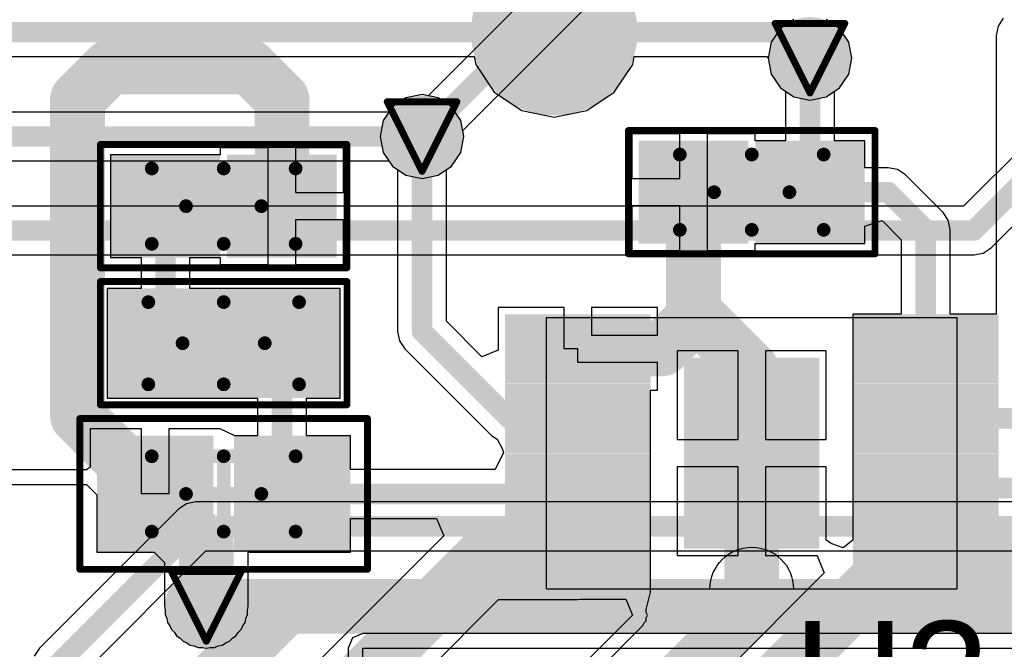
# Model space of a CAD drawing. Header units: millimetres. Extents: x 9.4 to 105.2, y 7.6 to 67.1.
# Tile 87 of 152: x 84.6 to 91.8, y 15.1 to 19.6. Entities that reach past the tile are written whole.
import ezdxf

# ---------------------------------------------------------------- set-up
doc = ezdxf.new("R2010")
doc.units = ezdxf.units.MM
for name, color, linetype in [('BottomLayer', 5, 'Continuous'), ('BottomPaste', 16, 'Continuous'), ('BottomSolder', 6, 'Continuous'), ('DrillDrawing', 1, 'Continuous'), ('Mechanical13', 56, 'Continuous'), ('Mechanical15', 56, 'Continuous'), ('TopLayer', 1, 'Continuous'), ('TopOverlay', 2, 'Continuous'), ('TopPaste', 8, 'Continuous'), ('TopSolder', 216, 'Continuous'), ('ViaHoleLayer', 16, 'Continuous')]:
    doc.layers.add(name, color=color, linetype=linetype)
doc.styles.add('Arial', font='arial.ttf', dxfattribs={"height": 0.2})

msp = doc.modelspace()

# ---------------------------------------------------------------- hatches: boundary and pattern name
at = {"layer": 'BottomLayer'}
h = msp.add_hatch(color=5, dxfattribs=at)
edge = h.paths.add_edge_path()
edge.add_arc((88.519, 19.558), 0.508, 0, 360)
h = msp.add_hatch(color=5, dxfattribs=at)
edge = h.paths.add_edge_path()
edge.add_arc((90.3855, 19.3679), 0.2, 0, 360)
h = msp.add_hatch(color=5, dxfattribs=at)
edge = h.paths.add_edge_path()
edge.add_arc((87.5538, 18.796), 0.2, 0, 360)
h = msp.add_hatch(color=5, dxfattribs=at)
edge = h.paths.add_edge_path()
edge.add_arc((85.979, 15.367), 0.2, 0, 360)
at = {"layer": 'BottomPaste'}
h = msp.add_hatch(color=16, dxfattribs=at)
edge = h.paths.add_edge_path()
edge.add_arc((88.519, 19.558), 0.458, 0, 360)
at = {"layer": 'BottomSolder'}
h = msp.add_hatch(color=6, dxfattribs=at)
edge = h.paths.add_edge_path()
edge.add_arc((88.519, 19.558), 0.608, 0, 360)
h = msp.add_hatch(color=6, dxfattribs=at)
edge = h.paths.add_edge_path()
edge.add_arc((90.3855, 19.3679), 0.3, 0, 360)
h = msp.add_hatch(color=6, dxfattribs=at)
edge = h.paths.add_edge_path()
edge.add_arc((87.5538, 18.796), 0.3, 0, 360)
h = msp.add_hatch(color=6, dxfattribs=at)
edge = h.paths.add_edge_path()
edge.add_arc((85.979, 15.367), 0.3, 0, 360)
at = {"layer": 'TopLayer'}
h = msp.add_hatch(color=1, dxfattribs=at)
edge = h.paths.add_edge_path()
edge.add_arc((90.3855, 19.3679), 0.2, 0, 360)
h = msp.add_hatch(color=1, dxfattribs=at)
edge = h.paths.add_edge_path()
edge.add_arc((87.5538, 18.796), 0.2, 0, 360)
for points in [[(89.2355, 18.1149), (89.2355, 18.6649), (89.8355, 18.6649), (89.8355, 18.1149)], [(90.0855, 18.1149), (90.0855, 18.6649), (90.6855, 18.6649), (90.6855, 18.1149)], [(85.981, 18.563), (85.981, 18.013), (85.381, 18.013), (85.381, 18.563)], [(86.831, 18.563), (86.831, 18.013), (86.231, 18.013), (86.231, 18.563)], [(85.356, 16.9877), (85.356, 17.5877), (86.006, 17.5877), (86.006, 16.9877)], [(86.206, 16.9877), (86.206, 17.5877), (86.856, 17.5877), (86.856, 16.9877)], [(89.1223, 17.0945), (88.2587, 17.0945), (88.2587, 17.3993), (89.1223, 17.3993)], [(91.6623, 17.0945), (90.7987, 17.0945), (90.7987, 17.3993), (91.6623, 17.3993)], [(90.3542, 15.888), (89.5668, 15.888), (89.5668, 17.0818), (90.3542, 17.0818)], [(89.1223, 16.5865), (88.2587, 16.5865), (88.2587, 16.8913), (89.1223, 16.8913)], [(91.6623, 16.5865), (90.7987, 16.5865), (90.7987, 16.8913), (91.6623, 16.8913)], [(85.281, 15.8625), (85.281, 16.5125), (85.931, 16.5125), (85.931, 15.8625)], [(86.281, 15.8625), (86.281, 16.5125), (86.931, 16.5125), (86.931, 15.8625)], [(89.1223, 16.0785), (88.2587, 16.0785), (88.2587, 16.3833), (89.1223, 16.3833)], [(91.6623, 16.0785), (90.7987, 16.0785), (90.7987, 16.3833), (91.6623, 16.3833)], [(89.1223, 15.5705), (88.2587, 15.5705), (88.2587, 15.8753), (89.1223, 15.8753)], [(91.6623, 15.5705), (90.7987, 15.5705), (90.7987, 15.8753), (91.6623, 15.8753)]]:
    msp.add_hatch(color=1, dxfattribs=at).paths.add_polyline_path(points)
h = msp.add_hatch(color=1, dxfattribs=at)
edge = h.paths.add_edge_path()
edge.add_arc((85.979, 15.367), 0.2, 0, 360)
at = {"layer": 'TopPaste'}
for points in [[(89.2855, 18.1649), (89.2855, 18.6149), (89.7855, 18.6149), (89.7855, 18.1649)], [(90.1355, 18.1649), (90.1355, 18.6149), (90.6355, 18.6149), (90.6355, 18.1649)], [(85.931, 18.513), (85.931, 18.063), (85.431, 18.063), (85.431, 18.513)], [(86.781, 18.513), (86.781, 18.063), (86.281, 18.063), (86.281, 18.513)], [(85.406, 17.0377), (85.406, 17.5377), (85.956, 17.5377), (85.956, 17.0377)], [(86.256, 17.0377), (86.256, 17.5377), (86.806, 17.5377), (86.806, 17.0377)], [(89.0723, 17.1445), (88.3087, 17.1445), (88.3087, 17.3493), (89.0723, 17.3493)], [(91.6123, 17.1445), (90.8487, 17.1445), (90.8487, 17.3493), (91.6123, 17.3493)], [(90.3042, 15.938), (89.6168, 15.938), (89.6168, 17.0318), (90.3042, 17.0318)], [(89.0723, 16.6365), (88.3087, 16.6365), (88.3087, 16.8413), (89.0723, 16.8413)], [(91.6123, 16.6365), (90.8487, 16.6365), (90.8487, 16.8413), (91.6123, 16.8413)], [(85.331, 15.9125), (85.331, 16.4625), (85.881, 16.4625), (85.881, 15.9125)], [(86.331, 15.9125), (86.331, 16.4625), (86.881, 16.4625), (86.881, 15.9125)], [(89.0723, 16.1285), (88.3087, 16.1285), (88.3087, 16.3333), (89.0723, 16.3333)], [(91.6123, 16.1285), (90.8487, 16.1285), (90.8487, 16.3333), (91.6123, 16.3333)], [(89.0723, 15.6205), (88.3087, 15.6205), (88.3087, 15.8253), (89.0723, 15.8253)], [(91.6123, 15.6205), (90.8487, 15.6205), (90.8487, 15.8253), (91.6123, 15.8253)]]:
    msp.add_hatch(color=8, dxfattribs=at).paths.add_polyline_path(points)
at = {"layer": 'TopSolder'}
h = msp.add_hatch(color=216, dxfattribs=at)
edge = h.paths.add_edge_path()
edge.add_arc((90.3855, 19.3679), 0.3, 0, 360)
h = msp.add_hatch(color=216, dxfattribs=at)
edge = h.paths.add_edge_path()
edge.add_arc((87.5538, 18.796), 0.3, 0, 360)
for points in [[(89.1355, 18.0149), (89.1355, 18.7649), (89.9355, 18.7649), (89.9355, 18.0149)], [(89.9855, 18.0149), (89.9855, 18.7649), (90.7855, 18.7649), (90.7855, 18.0149)], [(86.081, 18.663), (86.081, 17.913), (85.281, 17.913), (85.281, 18.663)], [(86.931, 18.663), (86.931, 17.913), (86.131, 17.913), (86.131, 18.663)], [(85.256, 16.8877), (85.256, 17.6877), (86.106, 17.6877), (86.106, 16.8877)], [(86.106, 16.8877), (86.106, 17.6877), (86.956, 17.6877), (86.956, 16.8877)], [(89.2223, 16.9945), (88.1587, 16.9945), (88.1587, 17.4993), (89.2223, 17.4993)], [(91.7623, 16.9945), (90.6987, 16.9945), (90.6987, 17.4993), (91.7623, 17.4993)], [(90.4542, 15.788), (89.4668, 15.788), (89.4668, 17.1818), (90.4542, 17.1818)], [(89.2223, 16.4865), (88.1587, 16.4865), (88.1587, 16.9913), (89.2223, 16.9913)], [(91.7623, 16.4865), (90.6987, 16.4865), (90.6987, 16.9913), (91.7623, 16.9913)], [(85.181, 15.7625), (85.181, 16.6125), (86.031, 16.6125), (86.031, 15.7625)], [(86.181, 15.7625), (86.181, 16.6125), (87.031, 16.6125), (87.031, 15.7625)], [(89.2223, 15.9785), (88.1587, 15.9785), (88.1587, 16.4833), (89.2223, 16.4833)], [(91.7623, 15.9785), (90.6987, 15.9785), (90.6987, 16.4833), (91.7623, 16.4833)], [(89.2223, 15.4705), (88.1587, 15.4705), (88.1587, 15.9753), (89.2223, 15.9753)], [(91.7623, 15.4705), (90.6987, 15.4705), (90.6987, 15.9753), (91.7623, 15.9753)]]:
    msp.add_hatch(color=216, dxfattribs=at).paths.add_polyline_path(points)
h = msp.add_hatch(color=216, dxfattribs=at)
edge = h.paths.add_edge_path()
edge.add_arc((85.979, 15.367), 0.3, 0, 360)
at = {"layer": 'ViaHoleLayer'}
h = msp.add_hatch(color=16, dxfattribs=at)
edge = h.paths.add_edge_path()
edge.add_arc((90.3855, 19.3679), 0.1, 0, 360)
h = msp.add_hatch(color=16, dxfattribs=at)
edge = h.paths.add_edge_path()
edge.add_arc((87.5538, 18.796), 0.1, 0, 360)
h = msp.add_hatch(color=16, dxfattribs=at)
edge = h.paths.add_edge_path()
edge.add_arc((85.979, 15.367), 0.1, 0, 360)

# ---------------------------------------------------------------- linework, layer by layer
at = {"layer": 'BottomLayer'}
for p, q in [((90.6018, 19.5842), (90.5025, 19.6505)), ((90.6681, 19.485), (90.6018, 19.5842)), ((90.6914, 19.3679), (90.6681, 19.485)), ((83.8886, 19.3796), (87.9346, 19.3796)), ((87.9346, 19.3796), (87.9463, 19.3208)), ((89.0917, 19.3208), (89.1034, 19.3796)), ((89.1034, 19.3796), (90.07, 19.3796)), ((90.07, 19.3796), (90.0796, 19.3679)), ((90.0796, 19.3679), (90.1029, 19.2509)), ((90.6681, 19.2509), (90.6914, 19.3679)), ((87.9463, 19.3208), (88.0807, 19.1197)), ((88.9573, 19.1197), (89.0917, 19.3208)), ((90.1029, 19.2509), (90.1692, 19.1516)), ((90.6018, 19.1516), (90.6681, 19.2509)), ((88.0807, 19.1197), (88.2818, 18.9853)), ((88.7562, 18.9853), (88.9573, 19.1197)), ((90.1692, 19.1516), (90.2684, 19.0853)), ((90.5025, 19.0853), (90.6018, 19.1516)), ((87.4367, 19.0786), (87.3375, 19.0123)), ((87.5538, 19.1019), (87.4367, 19.0786)), ((87.6709, 19.0786), (87.5538, 19.1019)), ((87.7701, 19.0123), (87.6709, 19.0786)), ((90.2684, 19.0853), (90.3855, 19.062)), ((90.3855, 19.062), (90.5025, 19.0853)), ((87.3122, 18.9744), (84.0234, 18.9744)), ((87.3375, 19.0123), (87.3122, 18.9744)), ((87.8364, 18.9131), (87.7701, 19.0123)), ((88.2818, 18.9853), (88.519, 18.9381)), ((88.519, 18.9381), (88.7562, 18.9853)), ((87.8597, 18.796), (87.8364, 18.9131)), ((92.0715, 18.8529), (91.5072, 18.2886)), ((87.8364, 18.6789), (87.8597, 18.796)), ((84.0234, 18.6176), (87.3122, 18.6176)), ((87.3122, 18.6176), (87.3375, 18.5797)), ((87.7701, 18.5797), (87.8364, 18.6789)), ((87.3375, 18.5797), (87.4367, 18.5134)), ((87.6709, 18.5134), (87.7701, 18.5797)), ((91.7073, 17.984), (92.3239, 18.6006)), ((87.4367, 18.5134), (87.5538, 18.4901)), ((87.5538, 18.4901), (87.6709, 18.5134)), ((91.5072, 18.2886), (83.984, 18.2886)), ((91.6494, 17.9454), (91.7073, 17.984)), ((83.2737, 17.9318), (91.5811, 17.9318)), ((91.5811, 17.9318), (91.6494, 17.9454)), ((85.8345, 16.116), (85.7766, 16.0774)), ((85.9028, 16.1296), (85.8345, 16.116)), ((92.5446, 16.1296), (85.9028, 16.1296)), ((85.7766, 16.0774), (84.7606, 15.0614)), ((85.0652, 14.8613), (85.9767, 15.7728)), ((85.9767, 15.7728), (92.5446, 15.7728)), ((87.122, 15.1694), (87.0455, 15.1377)), ((93.3073, 15.1694), (87.122, 15.1694)), ((87.0455, 15.1377), (87.0138, 15.0611)), ((84.7606, 15.0614), (84.722, 15.0035)), ((87.0138, 15.0611), (87.0138, 12.272)), ((87.122, 12.272), (87.122, 15.0611)), ((87.122, 15.0611), (93.3073, 15.0611))]:
    msp.add_line(p, q, dxfattribs=at)
for points, const_width in [([(83.566, 19.558), (88.519, 19.558)], 0.15), ([(88.519, 19.558), (90.1954, 19.558)], 0.15), ([(90.1954, 19.558), (90.3855, 19.3679)], 0.15), ([(91.5811, 18.1102), (92.3685, 18.8976)], 0.15), ([(83.439, 18.796), (87.5538, 18.796)], 0.15), ([(82.677, 18.1102), (91.5811, 18.1102)], 0.15), ([(84.8868, 14.9352), (85.9028, 15.9512)], 0.15), ([(85.9028, 15.9512), (92.7862, 15.9512)], 0.15), ([(85.979, 14.7828), (86.5632, 15.367)], 0.4), ([(85.979, 15.367), (86.5632, 15.367)], 0.4), ([(86.5632, 15.367), (98.5934, 15.367)], 0.4)]:
    msp.add_lwpolyline(points, dxfattribs=dict(at, const_width=const_width))
for points, const_width in [([(88.4815, 19.558, 1), (88.5565, 19.558, 1)], 0.075), ([(88.4815, 19.558, 1), (88.5565, 19.558, 1)], 0.075), ([(90.1579, 19.558, 1), (90.2329, 19.558, 1)], 0.075), ([(90.1579, 19.558, 1), (90.2329, 19.558, 1)], 0.075), ([(90.348, 19.3679, 1), (90.423, 19.3679, 1)], 0.075), ([(87.5163, 18.796, 1), (87.5913, 18.796, 1)], 0.075), ([(91.5436, 18.1102, 1), (91.6186, 18.1102, 1)], 0.075), ([(91.5436, 18.1102, 1), (91.6186, 18.1102, 1)], 0.075), ([(85.8653, 15.9512, 1), (85.9403, 15.9512, 1)], 0.075), ([(85.8653, 15.9512, 1), (85.9403, 15.9512, 1)], 0.075), ([(85.879, 15.367, 1), (86.079, 15.367, 1)], 0.2), ([(86.4632, 15.367, 1), (86.6632, 15.367, 1)], 0.2), ([(86.4632, 15.367, 1), (86.6632, 15.367, 1)], 0.2), ([(86.4632, 15.367, 1), (86.6632, 15.367, 1)], 0.2)]:
    msp.add_lwpolyline(points, format="xyb", close=True, dxfattribs=dict(at, const_width=const_width))
at = {"layer": 'DrillDrawing', "const_width": 0.0508}
for points in [[(90.1315, 19.6219), (90.6395, 19.6219)], [(90.1315, 19.6219), (90.3855, 19.1139)], [(90.3855, 19.1139), (90.6395, 19.6219)], [(87.2998, 19.05), (87.8078, 19.05)], [(87.2998, 19.05), (87.5538, 18.542)], [(87.5538, 18.542), (87.8078, 19.05)], [(85.725, 15.621), (86.233, 15.621)], [(85.725, 15.621), (85.979, 15.113)], [(85.979, 15.113), (86.233, 15.621)]]:
    msp.add_lwpolyline(points, dxfattribs=at)
at = {"layer": 'DrillDrawing', "const_width": 0.0254}
for points in [[(90.1188, 19.6219, 1), (90.1442, 19.6219, 1)], [(90.1188, 19.6219, 1), (90.1442, 19.6219, 1)], [(90.6268, 19.6219, 1), (90.6522, 19.6219, 1)], [(90.6268, 19.6219, 1), (90.6522, 19.6219, 1)], [(90.3728, 19.1139, 1), (90.3982, 19.1139, 1)], [(90.3728, 19.1139, 1), (90.3982, 19.1139, 1)], [(87.2871, 19.05, 1), (87.3125, 19.05, 1)], [(87.2871, 19.05, 1), (87.3125, 19.05, 1)], [(87.7951, 19.05, 1), (87.8205, 19.05, 1)], [(87.7951, 19.05, 1), (87.8205, 19.05, 1)], [(87.5411, 18.542, 1), (87.5665, 18.542, 1)], [(87.5411, 18.542, 1), (87.5665, 18.542, 1)], [(85.7123, 15.621, 1), (85.7377, 15.621, 1)], [(85.7123, 15.621, 1), (85.7377, 15.621, 1)], [(86.2203, 15.621, 1), (86.2457, 15.621, 1)], [(86.2203, 15.621, 1), (86.2457, 15.621, 1)], [(85.9663, 15.113, 1), (85.9917, 15.113, 1)], [(85.9663, 15.113, 1), (85.9917, 15.113, 1)]]:
    msp.add_lwpolyline(points, format="xyb", close=True, dxfattribs=at)
at = {"layer": 'Mechanical13', "const_width": 0.1}
for points in [[(89.4355, 18.6648), (90.4855, 18.6648)], [(89.4355, 18.1149), (89.4355, 18.6648)], [(90.4855, 18.1149), (90.4855, 18.6648)], [(85.581, 18.563), (86.631, 18.563)], [(85.581, 18.013), (85.581, 18.563)], [(86.631, 18.013), (86.631, 18.563)], [(89.4355, 18.1149), (90.4855, 18.1149)], [(85.581, 18.013), (86.631, 18.013)], [(85.556, 17.5877), (86.656, 17.5877)], [(85.556, 16.9877), (85.556, 17.5877)], [(86.656, 16.9877), (86.656, 17.5877)], [(85.556, 16.9877), (86.656, 16.9877)], [(85.581, 16.4625), (86.631, 16.4625)], [(85.581, 15.9125), (85.581, 16.4625)], [(86.631, 15.9125), (86.631, 16.4625)], [(85.581, 15.9125), (86.631, 15.9125)]]:
    msp.add_lwpolyline(points, dxfattribs=at)
at = {"layer": 'Mechanical13', "const_width": 0.05}
for points in [[(89.4105, 18.6648, 1), (89.4605, 18.6648, 1)], [(89.4105, 18.6648, 1), (89.4605, 18.6648, 1)], [(90.4605, 18.6648, 1), (90.5105, 18.6648, 1)], [(90.4605, 18.6648, 1), (90.5105, 18.6648, 1)], [(85.556, 18.563, 1), (85.606, 18.563, 1)], [(85.556, 18.563, 1), (85.606, 18.563, 1)], [(86.606, 18.563, 1), (86.656, 18.563, 1)], [(86.606, 18.563, 1), (86.656, 18.563, 1)], [(89.4105, 18.1149, 1), (89.4605, 18.1149, 1)], [(89.4105, 18.1149, 1), (89.4605, 18.1149, 1)], [(90.4605, 18.1149, 1), (90.5105, 18.1149, 1)], [(90.4605, 18.1149, 1), (90.5105, 18.1149, 1)], [(85.556, 18.013, 1), (85.606, 18.013, 1)], [(85.556, 18.013, 1), (85.606, 18.013, 1)], [(86.606, 18.013, 1), (86.656, 18.013, 1)], [(86.606, 18.013, 1), (86.656, 18.013, 1)], [(85.531, 17.5877, 1), (85.581, 17.5877, 1)], [(85.531, 17.5877, 1), (85.581, 17.5877, 1)], [(86.631, 17.5877, 1), (86.681, 17.5877, 1)], [(86.631, 17.5877, 1), (86.681, 17.5877, 1)], [(85.531, 16.9877, 1), (85.581, 16.9877, 1)], [(85.531, 16.9877, 1), (85.581, 16.9877, 1)], [(86.631, 16.9877, 1), (86.681, 16.9877, 1)], [(86.631, 16.9877, 1), (86.681, 16.9877, 1)], [(85.556, 16.4625, 1), (85.606, 16.4625, 1)], [(85.556, 16.4625, 1), (85.606, 16.4625, 1)], [(86.606, 16.4625, 1), (86.656, 16.4625, 1)], [(86.606, 16.4625, 1), (86.656, 16.4625, 1)], [(85.556, 15.9125, 1), (85.606, 15.9125, 1)], [(85.556, 15.9125, 1), (85.606, 15.9125, 1)], [(86.606, 15.9125, 1), (86.656, 15.9125, 1)], [(86.606, 15.9125, 1), (86.656, 15.9125, 1)]]:
    msp.add_lwpolyline(points, format="xyb", close=True, dxfattribs=at)
at = {"layer": 'Mechanical13'}
for points in [[(88.4619, 15.4943), (88.4619, 17.4755)], [(88.4619, 17.4755), (91.4591, 17.4755)], [(91.4591, 15.4943), (91.4591, 17.4755)], [(88.4619, 15.4943), (89.6557, 15.4943)], [(89.6557, 15.4943), (90.2653, 15.4943)], [(90.2653, 15.4943), (91.4591, 15.4943)]]:
    msp.add_lwpolyline(points, dxfattribs=at)
for points in [[(88.4619, 17.4755, 1), (88.4619, 17.4755, 1)], [(88.4619, 17.4755, 1), (88.4619, 17.4755, 1)], [(91.4591, 17.4755, 1), (91.4591, 17.4755, 1)], [(91.4591, 17.4755, 1), (91.4591, 17.4755, 1)], [(88.4619, 15.4943, 1), (88.4619, 15.4943, 1)], [(88.4619, 15.4943, 1), (88.4619, 15.4943, 1)], [(89.6557, 15.4943, 1), (89.6557, 15.4943, 1)], [(89.6557, 15.4943, 1), (89.6557, 15.4943, 1)], [(89.6557, 15.4943, 1), (89.6557, 15.4943, 1)], [(90.2653, 15.4943, 1), (90.2653, 15.4943, 1)], [(90.2653, 15.4943, 1), (90.2653, 15.4943, 1)], [(90.2653, 15.4943, 1), (90.2653, 15.4943, 1)], [(91.4591, 15.4943, 1), (91.4591, 15.4943, 1)], [(91.4591, 15.4943, 1), (91.4591, 15.4943, 1)]]:
    msp.add_lwpolyline(points, format="xyb", close=True, dxfattribs=at)
msp.add_lwpolyline([(89.6557, 15.4943, -1), (90.2653, 15.4943)], format="xyb", dxfattribs=at)
at = {"layer": 'Mechanical15'}
for points, const_width in [([(89.0605, 18.8398), (90.8605, 18.8398)], 0.05), ([(89.0605, 17.9399), (89.0605, 18.8398)], 0.05), ([(90.8605, 17.9399), (90.8605, 18.8398)], 0.05), ([(85.206, 18.738), (87.006, 18.738)], 0.05), ([(85.206, 17.838), (85.206, 18.738)], 0.05), ([(87.006, 17.838), (87.006, 18.738)], 0.05), ([(89.9605, 18.1149), (89.9605, 18.6648)], 0.1), ([(86.106, 18.013), (86.106, 18.563)], 0.1), ([(89.6855, 18.3899), (90.2355, 18.3899)], 0.1), ([(85.831, 18.288), (86.381, 18.288)], 0.1), ([(89.0605, 17.9399), (90.8605, 17.9399)], 0.05), ([(85.206, 17.838), (87.006, 17.838)], 0.05), ([(85.206, 17.7377), (87.006, 17.7377)], 0.05), ([(85.206, 16.8378), (85.206, 17.7377)], 0.05), ([(87.006, 16.8378), (87.006, 17.7377)], 0.05), ([(86.106, 16.9877), (86.106, 17.5877)], 0.1), ([(85.806, 17.2877), (86.406, 17.2877)], 0.1), ([(85.206, 16.8378), (87.006, 16.8378)], 0.05), ([(85.056, 16.7375), (87.156, 16.7375)], 0.05), ([(85.056, 15.6375), (85.056, 16.7375)], 0.05), ([(87.156, 15.6375), (87.156, 16.7375)], 0.05), ([(86.106, 15.9125), (86.106, 16.4625)], 0.1), ([(85.831, 16.1875), (86.381, 16.1875)], 0.1), ([(85.056, 15.6375), (87.156, 15.6375)], 0.05)]:
    msp.add_lwpolyline(points, dxfattribs=dict(at, const_width=const_width))
for points, const_width in [([(89.048, 18.8398, 1), (89.073, 18.8398, 1)], 0.025), ([(89.048, 18.8398, 1), (89.073, 18.8398, 1)], 0.025), ([(90.848, 18.8398, 1), (90.873, 18.8398, 1)], 0.025), ([(90.848, 18.8398, 1), (90.873, 18.8398, 1)], 0.025), ([(85.1935, 18.738, 1), (85.2185, 18.738, 1)], 0.025), ([(85.1935, 18.738, 1), (85.2185, 18.738, 1)], 0.025), ([(86.9935, 18.738, 1), (87.0185, 18.738, 1)], 0.025), ([(86.9935, 18.738, 1), (87.0185, 18.738, 1)], 0.025), ([(89.9355, 18.6648, 1), (89.9855, 18.6648, 1)], 0.05), ([(86.081, 18.563, 1), (86.131, 18.563, 1)], 0.05), ([(89.6605, 18.3899, 1), (89.7105, 18.3899, 1)], 0.05), ([(90.2105, 18.3899, 1), (90.2605, 18.3899, 1)], 0.05), ([(85.806, 18.288, 1), (85.856, 18.288, 1)], 0.05), ([(86.356, 18.288, 1), (86.406, 18.288, 1)], 0.05), ([(89.9355, 18.1149, 1), (89.9855, 18.1149, 1)], 0.05), ([(86.081, 18.013, 1), (86.131, 18.013, 1)], 0.05), ([(89.048, 17.9399, 1), (89.073, 17.9399, 1)], 0.025), ([(89.048, 17.9399, 1), (89.073, 17.9399, 1)], 0.025), ([(90.848, 17.9399, 1), (90.873, 17.9399, 1)], 0.025), ([(90.848, 17.9399, 1), (90.873, 17.9399, 1)], 0.025), ([(85.1935, 17.838, 1), (85.2185, 17.838, 1)], 0.025), ([(85.1935, 17.838, 1), (85.2185, 17.838, 1)], 0.025), ([(86.9935, 17.838, 1), (87.0185, 17.838, 1)], 0.025), ([(86.9935, 17.838, 1), (87.0185, 17.838, 1)], 0.025), ([(85.1935, 17.7377, 1), (85.2185, 17.7377, 1)], 0.025), ([(85.1935, 17.7377, 1), (85.2185, 17.7377, 1)], 0.025), ([(86.9935, 17.7377, 1), (87.0185, 17.7377, 1)], 0.025), ([(86.9935, 17.7377, 1), (87.0185, 17.7377, 1)], 0.025), ([(86.081, 17.5877, 1), (86.131, 17.5877, 1)], 0.05), ([(85.781, 17.2877, 1), (85.831, 17.2877, 1)], 0.05), ([(86.381, 17.2877, 1), (86.431, 17.2877, 1)], 0.05), ([(86.081, 16.9877, 1), (86.131, 16.9877, 1)], 0.05), ([(85.1935, 16.8378, 1), (85.2185, 16.8378, 1)], 0.025), ([(85.1935, 16.8378, 1), (85.2185, 16.8378, 1)], 0.025), ([(86.9935, 16.8378, 1), (87.0185, 16.8378, 1)], 0.025), ([(86.9935, 16.8378, 1), (87.0185, 16.8378, 1)], 0.025), ([(85.0435, 16.7375, 1), (85.0685, 16.7375, 1)], 0.025), ([(85.0435, 16.7375, 1), (85.0685, 16.7375, 1)], 0.025), ([(87.1435, 16.7375, 1), (87.1685, 16.7375, 1)], 0.025), ([(87.1435, 16.7375, 1), (87.1685, 16.7375, 1)], 0.025), ([(86.081, 16.4625, 1), (86.131, 16.4625, 1)], 0.05), ([(85.806, 16.1875, 1), (85.856, 16.1875, 1)], 0.05), ([(86.356, 16.1875, 1), (86.406, 16.1875, 1)], 0.05), ([(86.081, 15.9125, 1), (86.131, 15.9125, 1)], 0.05), ([(85.0435, 15.6375, 1), (85.0685, 15.6375, 1)], 0.025), ([(85.0435, 15.6375, 1), (85.0685, 15.6375, 1)], 0.025), ([(87.1435, 15.6375, 1), (87.1685, 15.6375, 1)], 0.025), ([(87.1435, 15.6375, 1), (87.1685, 15.6375, 1)], 0.025)]:
    msp.add_lwpolyline(points, format="xyb", close=True, dxfattribs=dict(at, const_width=const_width))
at = {"layer": 'TopLayer'}
for p, q in [((88.9951, 20.4897), (87.5985, 19.093)), ((87.8508, 18.8407), (89.1952, 20.1851)), ((90.2684, 19.6505), (90.1692, 19.5842)), ((90.6018, 19.5842), (90.5025, 19.6505)), ((91.7967, 19.659), (91.758, 19.6011)), ((90.1692, 19.5842), (90.1029, 19.485)), ((90.6681, 19.485), (90.6018, 19.5842)), ((91.758, 19.6011), (91.7444, 19.5329)), ((90.1029, 19.485), (90.0796, 19.3679)), ((90.6914, 19.3679), (90.6681, 19.485)), ((91.7444, 19.5329), (91.7444, 17.4993)), ((90.0796, 19.3679), (90.1029, 19.2509)), ((90.6681, 19.2509), (90.6914, 19.3679)), ((90.1029, 19.2509), (90.1692, 19.1516)), ((90.6018, 19.1516), (90.6681, 19.2509)), ((90.1692, 19.1516), (90.2071, 19.1263)), ((90.2071, 19.1263), (90.2071, 18.7649)), ((90.5639, 19.1263), (90.6018, 19.1516)), ((90.5639, 18.7649), (90.5639, 19.1263)), ((87.4367, 19.0786), (87.3375, 19.0123)), ((87.5538, 19.1019), (87.4367, 19.0786)), ((87.5985, 19.093), (87.5538, 19.1019)), ((87.3375, 19.0123), (87.2712, 18.9131)), ((87.2712, 18.9131), (87.2479, 18.796)), ((87.8597, 18.796), (87.8508, 18.8407)), ((87.2479, 18.796), (87.2712, 18.6789)), ((87.8364, 18.6789), (87.8597, 18.796)), ((89.4355, 18.8149), (89.0855, 18.8149)), ((89.0855, 18.8149), (89.0855, 18.4899)), ((89.4355, 18.4899), (89.4355, 18.8149)), ((89.9855, 18.8149), (89.6355, 18.8149)), ((89.6355, 18.8149), (89.6355, 18.3899)), ((89.9855, 18.7649), (89.9855, 18.8149)), ((90.2071, 18.7649), (89.9855, 18.7649)), ((90.7855, 18.7649), (90.5639, 18.7649)), ((90.7855, 18.5683), (90.7855, 18.7649)), ((86.431, 18.713), (86.081, 18.713)), ((86.081, 18.713), (86.081, 18.663)), ((86.431, 18.288), (86.431, 18.713)), ((86.981, 18.713), (86.631, 18.713)), ((86.631, 18.713), (86.631, 18.388)), ((86.981, 18.388), (86.981, 18.713)), ((86.081, 18.663), (85.281, 18.663)), ((85.281, 18.663), (85.281, 17.913)), ((87.2712, 18.6789), (87.3375, 18.5797)), ((87.7701, 18.5797), (87.8364, 18.6789)), ((87.3375, 18.5797), (87.3754, 18.5544)), ((87.3754, 18.5544), (87.3754, 17.3739)), ((87.7322, 18.5544), (87.7701, 18.5797)), ((87.7322, 17.4478), (87.7322, 18.5544)), ((90.9571, 18.5683), (90.7855, 18.5683)), ((91.0254, 18.5547), (90.9571, 18.5683)), ((91.0833, 18.516), (91.0254, 18.5547)), ((89.0855, 18.4899), (89.4355, 18.4899)), ((91.3567, 18.2427), (91.0833, 18.516)), ((86.631, 18.388), (86.981, 18.388)), ((89.6355, 18.3899), (89.6355, 17.9649)), ((86.431, 17.863), (86.431, 18.288)), ((89.4355, 18.2899), (89.0855, 18.2899)), ((89.0855, 18.2899), (89.0855, 17.9649)), ((89.4355, 17.9649), (89.4355, 18.2899)), ((86.981, 18.188), (86.631, 18.188)), ((86.631, 18.188), (86.631, 17.863)), ((86.981, 17.863), (86.981, 18.188)), ((91.3953, 18.1848), (91.3567, 18.2427)), ((91.4089, 18.1165), (91.3953, 18.1848)), ((90.7855, 18.1408), (90.9125, 18.1822)), ((90.7855, 18.0149), (90.7855, 18.1408)), ((90.9125, 18.1822), (91.0521, 18.0426)), ((91.4089, 17.4993), (91.4089, 18.1165)), ((91.0521, 18.0426), (91.0521, 17.4993)), ((89.9855, 17.9649), (89.9855, 18.0149)), ((89.9855, 18.0149), (90.7855, 18.0149)), ((85.281, 17.913), (85.5026, 17.913)), ((85.5026, 17.913), (85.5026, 17.6877)), ((85.8594, 17.6877), (85.8594, 17.913)), ((85.8594, 17.913), (86.081, 17.913)), ((86.081, 17.913), (86.081, 17.863)), ((89.0855, 17.9649), (89.4355, 17.9649)), ((89.6355, 17.9649), (89.9855, 17.9649)), ((86.081, 17.863), (86.431, 17.863)), ((86.631, 17.863), (86.981, 17.863)), ((85.5026, 17.6877), (85.256, 17.6877)), ((85.256, 17.6877), (85.256, 16.8877)), ((86.956, 17.6877), (85.8594, 17.6877)), ((86.956, 16.8877), (86.956, 17.6877)), ((88.5905, 17.5493), (88.1087, 17.5493)), ((88.1087, 17.5493), (88.1087, 17.2372)), ((88.5905, 17.2469), (88.5905, 17.5493)), ((89.2723, 17.5493), (88.7905, 17.5493)), ((88.7905, 17.5493), (88.7905, 17.3469)), ((89.2723, 17.3469), (89.2723, 17.5493)), ((91.0521, 17.4993), (90.6987, 17.4993)), ((90.6987, 17.4993), (90.6987, 16.9945)), ((91.7444, 17.4993), (91.4089, 17.4993)), ((87.9914, 17.1886), (87.7322, 17.4478)), ((87.3754, 17.3739), (87.389, 17.3056)), ((88.7905, 17.3469), (89.2723, 17.3469)), ((87.389, 17.3056), (87.4276, 17.2477)), ((87.4276, 17.2477), (88.0626, 16.6127)), ((88.1087, 17.2372), (87.9914, 17.1886)), ((88.6905, 17.2469), (88.5905, 17.2469)), ((88.6905, 17.1469), (88.6905, 17.2469)), ((89.8605, 17.2318), (89.4168, 17.2318)), ((89.4168, 17.2318), (89.4168, 16.5849)), ((89.8605, 16.5849), (89.8605, 17.2318)), ((90.5042, 17.2318), (90.0605, 17.2318)), ((90.0605, 17.2318), (90.0605, 16.5849)), ((90.5042, 16.5849), (90.5042, 17.2318)), ((89.2723, 17.1469), (88.6905, 17.1469)), ((89.2723, 16.9445), (89.2723, 17.1469)), ((90.6987, 16.9945), (90.6987, 16.9945)), ((90.6987, 16.9945), (90.6987, 16.9913)), ((90.6987, 16.9913), (90.6987, 16.9912)), ((90.6987, 16.9912), (90.6987, 16.4865)), ((89.2223, 16.6103), (89.2223, 16.9445)), ((89.2223, 16.9445), (89.2723, 16.9445)), ((85.256, 16.8877), (86.3526, 16.8877)), ((86.3526, 16.8877), (86.3526, 16.6125)), ((86.7094, 16.6125), (86.7094, 16.8877)), ((86.7094, 16.8877), (86.956, 16.8877)), ((85.506, 16.6625), (85.131, 16.6625)), ((85.131, 16.6625), (85.131, 16.3817)), ((85.506, 16.1875), (85.506, 16.6625)), ((86.081, 16.6625), (85.706, 16.6625)), ((85.706, 16.6625), (85.706, 16.1875)), ((86.1873, 16.6125), (86.081, 16.6625)), ((86.081, 16.6625), (86.081, 16.6625)), ((86.081, 16.6625), (86.081, 16.6625)), ((86.3526, 16.6125), (86.1873, 16.6125)), ((87.031, 16.6125), (86.7094, 16.6125)), ((87.031, 16.3659), (87.031, 16.6125)), ((88.0626, 16.6127), (88.1016, 16.5866)), ((89.2223, 16.4833), (89.2223, 16.6103)), ((88.1016, 16.5866), (88.1383, 16.5203)), ((89.4168, 16.5849), (89.8605, 16.5849)), ((90.0605, 16.5849), (90.5042, 16.5849)), ((88.148, 16.4909), (88.0877, 16.3659)), ((88.1383, 16.5203), (88.148, 16.4909)), ((89.2223, 15.9785), (89.2223, 16.4833)), ((90.6987, 16.4865), (90.6987, 16.3595)), ((85.1049, 16.3642), (77.216, 16.3642)), ((85.131, 16.3817), (85.1049, 16.3642)), ((88.0877, 16.3659), (87.031, 16.3659)), ((89.8605, 16.3849), (89.4168, 16.3849)), ((89.4168, 16.3849), (89.4168, 15.738)), ((89.8605, 15.738), (89.8605, 16.3849)), ((90.5042, 16.3849), (90.0605, 16.3849)), ((90.0605, 16.3849), (90.0605, 15.738)), ((90.5042, 15.8497), (90.5042, 16.3849)), ((90.6987, 16.3595), (90.6987, 15.9785)), ((77.216, 16.256), (85.1049, 16.256)), ((85.1049, 16.256), (85.181, 16.1799)), ((85.181, 16.1799), (85.181, 15.7625)), ((85.706, 16.1875), (85.506, 16.1875)), ((87.031, 15.7625), (87.031, 16.009)), ((87.031, 16.009), (87.6599, 16.009)), ((87.6599, 16.009), (87.7125, 15.882)), ((89.2223, 15.9752), (89.2223, 15.9785)), ((89.2223, 15.9785), (89.2223, 15.9785)), ((89.2223, 15.8515), (89.2223, 15.9752)), ((89.2223, 15.9752), (89.2223, 15.9752)), ((90.6987, 15.9785), (90.6987, 15.9785)), ((90.6987, 15.9785), (90.6987, 15.9752)), ((90.6987, 15.9752), (90.6987, 15.9752)), ((90.6987, 15.9752), (90.6987, 15.8512)), ((87.7125, 15.882), (84.7787, 12.9483)), ((89.2223, 15.4705), (89.2223, 15.8515)), ((90.5439, 15.8231), (90.5042, 15.8497)), ((90.6269, 15.795), (90.5439, 15.8231)), ((90.6987, 15.8512), (90.6269, 15.795)), ((85.181, 15.7625), (85.5984, 15.7625)), ((85.5984, 15.7625), (85.6731, 15.6878)), ((86.2849, 15.367), (86.2849, 15.7625)), ((86.2849, 15.7625), (87.031, 15.7625)), ((85.6731, 15.6878), (85.6731, 15.367)), ((89.4168, 15.738), (89.8605, 15.738)), ((90.0605, 15.738), (90.4051, 15.738)), ((90.4051, 15.738), (90.4057, 15.738)), ((90.4057, 15.738), (90.4057, 15.738)), ((90.4057, 15.738), (90.4368, 15.7379)), ((90.4368, 15.7379), (90.4578, 15.6871)), ((90.4578, 15.6871), (90.4894, 15.611)), ((90.4894, 15.611), (89.2887, 14.4103)), ((89.1901, 15.3446), (89.2223, 15.4705)), ((89.2223, 15.4705), (89.2223, 15.4705)), ((89.2223, 15.4705), (89.2223, 15.4705)), ((85.1217, 12.4262), (88.1126, 15.417)), ((88.1126, 15.417), (88.6905, 15.417)), ((88.6905, 15.417), (88.708, 15.4205)), ((88.708, 15.4205), (89.0415, 15.4205)), ((89.0415, 15.4205), (89.0901, 15.3031)), ((85.6731, 15.367), (85.679, 15.3375)), ((85.679, 15.3375), (85.679, 15.3073)), ((86.279, 15.3375), (86.2849, 15.367)), ((86.279, 15.3073), (86.279, 15.3375)), ((89.1901, 15.3435), (89.1901, 15.3446)), ((89.1901, 15.323), (89.1901, 15.3435)), ((89.1984, 15.3031), (89.1901, 15.323)), ((85.679, 15.3073), (85.6905, 15.2795)), ((85.6905, 15.2795), (85.6964, 15.2499)), ((85.6964, 15.2499), (85.7131, 15.2249)), ((89.0901, 15.3031), (85.9809, 12.1939)), ((86.2449, 15.2249), (86.2616, 15.2499)), ((86.2616, 15.2499), (86.2675, 15.2795)), ((86.2675, 15.2795), (86.279, 15.3073)), ((89.1667, 15.2266), (89.1749, 15.2465)), ((89.1749, 15.2465), (89.1901, 15.2617)), ((89.1901, 15.2832), (89.1984, 15.3031)), ((89.1901, 15.2617), (89.1901, 15.2832)), ((85.7131, 15.2249), (85.7247, 15.1971)), ((85.7247, 15.1971), (85.746, 15.1758)), ((85.746, 15.1758), (85.7627, 15.1507)), ((86.0575, 12.1174), (89.1667, 15.2266)), ((86.1953, 15.1507), (86.212, 15.1758)), ((86.212, 15.1758), (86.2333, 15.1971)), ((86.2333, 15.1971), (86.2449, 15.2249)), ((85.7627, 15.1507), (85.7878, 15.134)), ((85.7878, 15.134), (85.8091, 15.1127)), ((85.8091, 15.1127), (85.8369, 15.1011)), ((85.8369, 15.1011), (85.8619, 15.0844)), ((86.0961, 15.0844), (86.1211, 15.1011)), ((86.1211, 15.1011), (86.1489, 15.1127)), ((86.1489, 15.1127), (86.1702, 15.134)), ((86.1702, 15.134), (86.1953, 15.1507)), ((85.8619, 15.0844), (85.8915, 15.0785)), ((85.8915, 15.0785), (85.9193, 15.067)), ((85.9193, 15.067), (85.9495, 15.067)), ((85.9495, 15.067), (85.979, 15.0611)), ((85.979, 15.0611), (86.0085, 15.067)), ((86.0085, 15.067), (86.0387, 15.067)), ((86.0387, 15.067), (86.0665, 15.0785)), ((86.0665, 15.0785), (86.0961, 15.0844))]:
    msp.add_line(p, q, dxfattribs=at)
for points, const_width in [([(87.5538, 18.796), (89.1213, 20.3635)], 0.15), ([(85.0392, 19.0697), (85.2735, 19.304)], 0.4), ([(85.2735, 19.304), (86.2967, 19.304)], 0.4), ([(86.2967, 19.304), (86.531, 19.0697)], 0.4), ([(90.3855, 18.3899), (90.3855, 19.3679)], 0.15), ([(85.0392, 16.7543), (85.0392, 19.0697)], 0.4), ([(86.531, 18.288), (86.531, 19.0697)], 0.4), ([(87.5538, 17.3739), (87.5538, 18.796)], 0.15), ([(89.5355, 17.5192), (89.5355, 18.3899)], 0.4), ([(90.3855, 18.3899), (90.9571, 18.3899)], 0.15), ([(90.9571, 18.3899), (91.2305, 18.1165)], 0.15), ([(85.681, 17.2877), (85.681, 18.288)], 0.15), ([(91.2305, 17.2469), (91.2305, 18.1165)], 0.15), ([(89.5355, 17.4752), (89.5355, 17.5192)], 0.4), ([(89.5355, 17.5192), (89.9605, 17.0942)], 0.4), ([(89.3072, 17.2469), (89.5355, 17.4752)], 0.4), ([(87.5538, 17.3739), (88.1888, 16.7389)], 0.15), ([(88.6905, 17.2469), (89.3072, 17.2469)], 0.4), ([(86.531, 16.2625), (86.531, 17.2877)], 0.15), ([(89.9605, 16.4849), (89.9605, 17.0942)], 0.4), ([(85.0392, 16.7543), (85.606, 16.1875)], 0.4), ([(88.1888, 16.7389), (88.6905, 16.7389)], 0.15), ([(91.2305, 16.7389), (91.9229, 16.7389)], 0.15), ([(89.9605, 15.3566), (89.9605, 16.4849)], 0.4), ([(85.606, 16.1875), (85.979, 15.8145)], 0.4), ([(86.531, 16.2625), (86.606, 16.1875)], 0.15), ([(86.606, 16.1875), (88.6471, 16.1875)], 0.15), ([(88.6471, 16.1875), (88.6905, 16.2309)], 0.15), ([(91.2305, 16.2309), (91.9229, 16.2309)], 0.15), ([(85.979, 15.367), (85.979, 15.8145)], 0.4), ([(84.9054, 12.6424), (87.9859, 15.7229)], 0.4), ([(87.9859, 15.7229), (88.6905, 15.7229)], 0.4), ([(89.505, 14.194), (91.0339, 15.7229)], 0.4), ([(91.0339, 15.7229), (91.2305, 15.7229)], 0.4), ([(91.2305, 15.7229), (92.0113, 15.7229)], 0.4), ([(88.3175, 13.7136), (89.9605, 15.3566)], 0.4)]:
    msp.add_lwpolyline(points, dxfattribs=dict(at, const_width=const_width))
for points, const_width in [([(85.1735, 19.304, 1), (85.3735, 19.304, 1)], 0.2), ([(85.1735, 19.304, 1), (85.3735, 19.304, 1)], 0.2), ([(86.1967, 19.304, 1), (86.3967, 19.304, 1)], 0.2), ([(86.1967, 19.304, 1), (86.3967, 19.304, 1)], 0.2), ([(90.348, 19.3679, 1), (90.423, 19.3679, 1)], 0.075), ([(84.9392, 19.0697, 1), (85.1392, 19.0697, 1)], 0.2), ([(84.9392, 19.0697, 1), (85.1392, 19.0697, 1)], 0.2), ([(86.431, 19.0697, 1), (86.631, 19.0697, 1)], 0.2), ([(86.431, 19.0697, 1), (86.631, 19.0697, 1)], 0.2), ([(87.5163, 18.796, 1), (87.5913, 18.796, 1)], 0.075), ([(87.5163, 18.796, 1), (87.5913, 18.796, 1)], 0.075), ([(89.4355, 18.3899, 1), (89.6355, 18.3899, 1)], 0.2), ([(86.431, 18.288, 1), (86.631, 18.288, 1)], 0.2), ([(90.348, 18.3899, 1), (90.423, 18.3899, 1)], 0.075), ([(90.348, 18.3899, 1), (90.423, 18.3899, 1)], 0.075), ([(90.9196, 18.3899, 1), (90.9946, 18.3899, 1)], 0.075), ([(90.9196, 18.3899, 1), (90.9946, 18.3899, 1)], 0.075), ([(85.6435, 18.288, 1), (85.7185, 18.288, 1)], 0.075), ([(91.193, 18.1165, 1), (91.268, 18.1165, 1)], 0.075), ([(91.193, 18.1165, 1), (91.268, 18.1165, 1)], 0.075), ([(89.4355, 17.5192, 1), (89.6355, 17.5192, 1)], 0.2), ([(89.4355, 17.5192, 1), (89.6355, 17.5192, 1)], 0.2), ([(89.4355, 17.5192, 1), (89.6355, 17.5192, 1)], 0.2), ([(89.4355, 17.4752, 1), (89.6355, 17.4752, 1)], 0.2), ([(89.4355, 17.4752, 1), (89.6355, 17.4752, 1)], 0.2), ([(87.5163, 17.3739, 1), (87.5913, 17.3739, 1)], 0.075), ([(87.5163, 17.3739, 1), (87.5913, 17.3739, 1)], 0.075), ([(88.5905, 17.2469, 1), (88.7905, 17.2469, 1)], 0.2), ([(89.2072, 17.2469, 1), (89.4072, 17.2469, 1)], 0.2), ([(89.2072, 17.2469, 1), (89.4072, 17.2469, 1)], 0.2), ([(85.6435, 17.2877, 1), (85.7185, 17.2877, 1)], 0.075), ([(86.4935, 17.2877, 1), (86.5685, 17.2877, 1)], 0.075), ([(91.193, 17.2469, 1), (91.268, 17.2469, 1)], 0.075), ([(89.8605, 17.0942, 1), (90.0605, 17.0942, 1)], 0.2), ([(89.8605, 17.0942, 1), (90.0605, 17.0942, 1)], 0.2), ([(84.9392, 16.7543, 1), (85.1392, 16.7543, 1)], 0.2), ([(84.9392, 16.7543, 1), (85.1392, 16.7543, 1)], 0.2), ([(88.1513, 16.7389, 1), (88.2263, 16.7389, 1)], 0.075), ([(88.1513, 16.7389, 1), (88.2263, 16.7389, 1)], 0.075), ([(88.653, 16.7389, 1), (88.728, 16.7389, 1)], 0.075), ([(91.193, 16.7389, 1), (91.268, 16.7389, 1)], 0.075), ([(89.8605, 16.4849, 1), (90.0605, 16.4849, 1)], 0.2), ([(89.8605, 16.4849, 1), (90.0605, 16.4849, 1)], 0.2), ([(85.506, 16.1875, 1), (85.706, 16.1875, 1)], 0.2), ([(85.506, 16.1875, 1), (85.706, 16.1875, 1)], 0.2), ([(86.4935, 16.2625, 1), (86.5685, 16.2625, 1)], 0.075), ([(86.4935, 16.2625, 1), (86.5685, 16.2625, 1)], 0.075), ([(86.5685, 16.1875, 1), (86.6435, 16.1875, 1)], 0.075), ([(86.5685, 16.1875, 1), (86.6435, 16.1875, 1)], 0.075), ([(88.6096, 16.1875, 1), (88.6846, 16.1875, 1)], 0.075), ([(88.6096, 16.1875, 1), (88.6846, 16.1875, 1)], 0.075), ([(88.653, 16.2309, 1), (88.728, 16.2309, 1)], 0.075), ([(91.193, 16.2309, 1), (91.268, 16.2309, 1)], 0.075), ([(85.879, 15.8145, 1), (86.079, 15.8145, 1)], 0.2), ([(85.879, 15.8145, 1), (86.079, 15.8145, 1)], 0.2), ([(87.8859, 15.7229, 1), (88.0859, 15.7229, 1)], 0.2), ([(87.8859, 15.7229, 1), (88.0859, 15.7229, 1)], 0.2), ([(88.5905, 15.7229, 1), (88.7905, 15.7229, 1)], 0.2), ([(90.9339, 15.7229, 1), (91.1339, 15.7229, 1)], 0.2), ([(90.9339, 15.7229, 1), (91.1339, 15.7229, 1)], 0.2), ([(91.1305, 15.7229, 1), (91.3305, 15.7229, 1)], 0.2), ([(91.1305, 15.7229, 1), (91.3305, 15.7229, 1)], 0.2), ([(85.879, 15.367, 1), (86.079, 15.367, 1)], 0.2), ([(89.8605, 15.3566, 1), (90.0605, 15.3566, 1)], 0.2), ([(89.8605, 15.3566, 1), (90.0605, 15.3566, 1)], 0.2)]:
    msp.add_lwpolyline(points, format="xyb", close=True, dxfattribs=dict(at, const_width=const_width))

# ---------------------------------------------------------------- texts
at = {"layer": 'TopOverlay', "style": 'Arial'}
msp.add_text('U2', height=0.8, dxfattribs=at).set_placement((90.2655, 14.4591))

doc.saveas('drawing.dxf')
